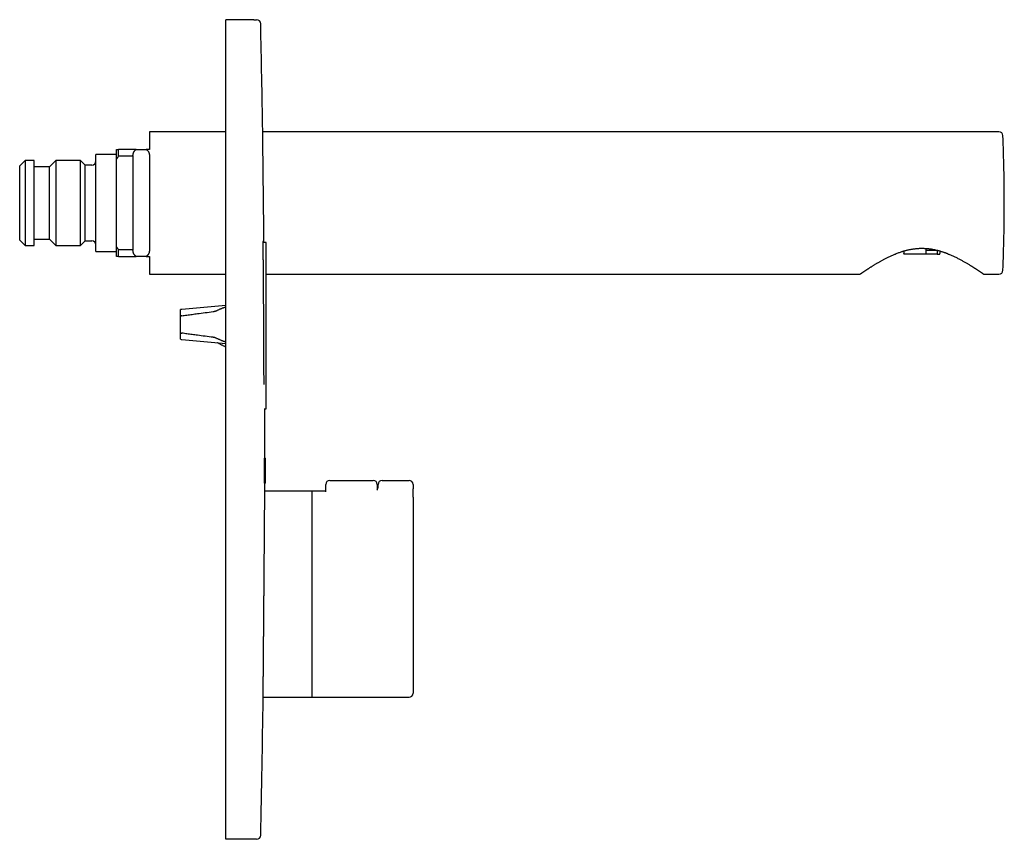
# Model space of a CAD drawing. Header units: millimetres. Extents: x 8 to 834, y 12 to 591.
# Tile 6 of 6: x 595 to 834, y 392 to 591. Entities that reach past the tile are written whole.
import ezdxf

# ---------------------------------------------------------------- set-up
doc = ezdxf.new("R2010")
doc.units = ezdxf.units.MM

msp = doc.modelspace()

# ---------------------------------------------------------------- linework, layer by layer
at = {"color": 7, "linetype": 'Continuous', "lineweight": 30}
for p, q in [((651.84, 591.5), (645, 591.5)), ((645, 590.5), (645, 591.5)), ((645, 393.5), (645, 590.5)), ((645, 564.3), (626.5, 564.3)), ((626.5, 564.3), (626.5, 560)), ((832.67, 564.3), (653.99, 564.3)), ((618.5, 557.64), (618.5, 560)), ((619, 558.41), (619, 560)), ((623.28, 560), (619, 560)), ((623.28, 560), (625.72, 560)), ((626.5, 560), (625.72, 560)), ((596.35, 557.35), (595, 556)), ((598.5, 557.35), (596.35, 557.35)), ((596.35, 557.35), (596.35, 536.65)), ((598.5, 536.65), (598.5, 557.35)), ((603.75, 557.35), (602.2, 555.8)), ((609.75, 557.35), (603.75, 557.35)), ((603.75, 557.35), (603.75, 536.65)), ((610.9, 556.2), (609.75, 557.35)), ((609.75, 536.65), (609.75, 557.35)), ((618.5, 558.75), (613.5, 558.75)), ((613.5, 535.25), (613.5, 558.75)), ((618.5, 536.36), (618.5, 557.64)), ((619, 558.41), (622.5, 558.41)), ((622.5, 558.41), (622.5, 535.59)), ((626.5, 558.41), (626.5, 535.59)), ((595, 538), (595, 556)), ((602.2, 555.8), (598.5, 555.8)), ((602.2, 538.2), (602.2, 555.8)), ((612.5, 556.2), (610.9, 556.2)), ((610.9, 537.8), (610.9, 556.2)), ((595, 538), (596.35, 536.65)), ((598.5, 538.2), (602.2, 538.2)), ((602.2, 538.2), (603.75, 536.65)), ((609.75, 536.65), (610.9, 537.8)), ((610.9, 537.8), (612.5, 537.8)), ((596.35, 536.65), (598.5, 536.65)), ((603.75, 536.65), (609.75, 536.65)), ((618.5, 534), (618.5, 536.36)), ((619, 534), (619, 535.59)), ((622.5, 535.59), (619, 535.59)), ((654.79, 537.4), (654.14, 537.4)), ((654.79, 531.7), (654.79, 537.4)), ((814.95, 535.89), (814.95, 534.75)), ((817.02, 535.5), (814.95, 535.5)), ((817.54, 535.5), (817.02, 535.5)), ((817.68, 535.47), (817.68, 534.75)), ((613.5, 535.25), (618.5, 535.25)), ((619, 534), (623.28, 534)), ((625.72, 534), (623.28, 534)), ((625.72, 534), (626.5, 534)), ((626.5, 534), (626.5, 529.7)), ((807.59, 534.55), (807.5, 534.55)), ((809.64, 535.29), (809.64, 534.75)), ((814.94, 534.55), (809.71, 534.55)), ((817.75, 534.55), (814.94, 534.55)), ((817.75, 534.55), (818.29, 534.55)), ((818.36, 535.29), (818.36, 534.75)), ((820.41, 534.55), (820.5, 534.55)), ((654.79, 502.7), (654.79, 531.7)), ((626.5, 529.7), (645, 529.7)), ((654.79, 529.7), (799.04, 529.7)), ((828.96, 529.7), (832.67, 529.7)), ((634, 519.49), (634, 521.1)), ((645, 522.09), (634.33, 521.16)), ((634, 515.51), (634, 519.49)), ((634, 513.9), (634, 515.51)), ((634.33, 513.84), (645, 512.91)), ((643.63, 513.03), (643.63, 513.03)), ((654.79, 497), (654.79, 502.7)), ((654.36, 497), (654.79, 497)), ((654.5, 486.1), (654.5, 497)), ((654.6, 485), (654.43, 485)), ((654.7, 479.1), (654.7, 484.9)), ((654.42, 479), (654.6, 479)), ((669.3, 476.85), (669.3, 478.64)), ((670.3, 479.64), (680.8, 479.64)), ((681.8, 478.64), (681.8, 477.24)), ((682, 477.85), (682, 478.64)), ((683, 479.64), (689.5, 479.64)), ((690.5, 478.64), (690.5, 477.56)), ((665.93, 477), (654.49, 477)), ((669.3, 477), (666, 477)), ((666, 434.32), (666, 477)), ((690.5, 475.59), (690.5, 477.56)), ((690.5, 475.59), (690.5, 428)), ((666, 427), (666, 434.32)), ((654.1, 427), (665.93, 427)), ((666, 427), (689.5, 427)), ((645, 392.5), (645, 393.5)), ((651.85, 392.5), (645, 392.5))]:
    msp.add_line(p, q, dxfattribs=at)
at = {"color": 7, "linetype": 'Continuous', "lineweight": 30, "flags": 128}
for points in [[(809.71, 534.55), (809.7, 534.55), (809.69, 534.56), (809.68, 534.57), (809.67, 534.58), (809.66, 534.59), (809.66, 534.61), (809.65, 534.63), (809.65, 534.65), (809.64, 534.67), (809.64, 534.7), (809.64, 534.72), (809.64, 534.75)], [(817.68, 534.75), (817.68, 534.72), (817.68, 534.7), (817.69, 534.67), (817.69, 534.65), (817.69, 534.63), (817.7, 534.61), (817.71, 534.59), (817.72, 534.58), (817.72, 534.57), (817.73, 534.56), (817.74, 534.55), (817.75, 534.55)], [(818.29, 534.55), (818.3, 534.55), (818.31, 534.56), (818.32, 534.57), (818.33, 534.58), (818.34, 534.59), (818.34, 534.61), (818.35, 534.63), (818.35, 534.65), (818.36, 534.67), (818.36, 534.7), (818.36, 534.72), (818.36, 534.75)], [(654.5, 485), (654.5, 485), (654.5, 486.1)], [(654.49, 477.35), (654.5, 478.44), (654.5, 479)], [(666, 476.99), (665.97, 477), (665.93, 477)], [(665.93, 427), (665.97, 427), (666, 427)]]:
    msp.add_lwpolyline(points, dxfattribs=at)
at = {"color": 7, "linetype": 'Continuous', "lineweight": 30}
for centre, radius, start, end in [((652.51, 590.5), 1, 1.2265, 90), ((-3702.78, 497.34), 4357.28, 0.88319, 1.22543), ((832.67, 563.3), 1, 2.3413, 90), ((434, 547), 400, 0, 2.3413), ((612.5, 557.2), 1, 270, 0), ((434, 547), 400, 357.6587, 0), ((612.5, 536.8), 1, 0, 90), ((807.58, 534.66), 0.114, 275.1831, 338.8507), ((814.32, 534.7), 0.64, 346.4245, 4.4494), ((820.42, 534.66), 0.114, 201.0076, 264.8034), ((832.67, 530.7), 1, 270, 357.6587), ((634.5, 519.17), 2, 95, 104.6137), ((634.5, 515.83), 2, 255.3863, 265), ((654.6, 484.9), 0.1, 0, 90), ((654.6, 479.1), 0.1, 270, 0), ((670.3, 478.64), 1, 90, 180), ((680.8, 478.64), 1, 0, 90), ((683, 478.64), 1, 90, 180), ((689.5, 478.64), 1, 0, 90), ((681, 478), 1, 322.8339, 0), ((689.5, 428), 1, 270, 0), ((-3702.78, 486.1), 4357.28, 358.78205, 359.21832), ((652.52, 393.5), 1, 270, 358.7825)]:
    msp.add_arc(centre, radius, start, end, dxfattribs=at)
for points, knots in [([(651.84, 591.5), (651.87, 591.5), (651.95, 591.5), (652.04, 591.5), (652.13, 591.5), (652.21, 591.5), (652.28, 591.5), (652.34, 591.5), (652.39, 591.5), (652.43, 591.5), (652.47, 591.5), (652.49, 591.5), (652.5, 591.5), (652.51, 591.5), (652.51, 591.5), (652.51, 591.5), (652.51, 591.5)], [0, 0, 0, 0, 0.083321, 0.166643, 0.249964, 0.333286, 0.416607, 0.499929, 0.58325, 0.666571, 0.749893, 0.833214, 0.916536, 0.999857, 0.999894, 1, 1, 1, 1]), ([(654.3, 537.4), (654.3, 537.48), (654.29, 537.65), (654.29, 537.93), (654.29, 538.22), (654.29, 538.52), (654.28, 538.81), (654.28, 539.12), (654.28, 539.41), (654.27, 539.71), (654.27, 540.01), (654.27, 540.3), (654.26, 540.6), (654.26, 540.9), (654.25, 541.21), (654.25, 541.51), (654.25, 541.82), (654.24, 542.13), (654.24, 542.44), (654.24, 542.75), (654.23, 543.07), (654.23, 543.39), (654.23, 543.73), (654.22, 544.06), (654.22, 544.4), (654.21, 544.73), (654.21, 545.06), (654.21, 545.39), (654.2, 545.71), (654.2, 546.03), (654.2, 546.35), (654.19, 546.68), (654.19, 547), (654.19, 547.32), (654.18, 547.64), (654.18, 547.97), (654.17, 548.29), (654.17, 548.61), (654.17, 548.94), (654.16, 549.27), (654.16, 549.6), (654.16, 549.94), (654.15, 550.27), (654.15, 550.6), (654.14, 550.93), (654.14, 551.25), (654.14, 551.56), (654.13, 551.87), (654.13, 552.18), (654.13, 552.49), (654.12, 552.77), (654.12, 553.02), (654.12, 553.25), (654.11, 553.48), (654.11, 553.78), (654.11, 554.14), (654.1, 554.54), (654.1, 554.88), (654.09, 555.18), (654.09, 555.48), (654.09, 555.78), (654.08, 556.07), (654.08, 556.35), (654.08, 556.63), (654.07, 556.9), (654.07, 557.16), (654.07, 557.42), (654.07, 557.68), (654.06, 557.93), (654.06, 558.18), (654.06, 558.43), (654.05, 558.67), (654.05, 558.91), (654.05, 559.14), (654.05, 559.38), (654.04, 559.61), (654.04, 559.84), (654.04, 560.07), (654.04, 560.29), (654.03, 560.51), (654.03, 560.72), (654.03, 560.92), (654.03, 561.12), (654.02, 561.3), (654.02, 561.49), (654.02, 561.67), (654.02, 561.84), (654.02, 562.01), (654.01, 562.17), (654.01, 562.33), (654.01, 562.48), (654.01, 562.63), (654.01, 562.78), (654, 562.92), (654, 563.05), (654, 563.19), (654, 563.31), (654, 563.43), (654, 563.54), (654, 563.65), (653.99, 563.74), (653.99, 563.84), (653.99, 563.92), (653.99, 564), (653.99, 564.07), (653.99, 564.14), (653.99, 564.2), (653.99, 564.26), (653.99, 564.31), (653.99, 564.36), (653.99, 564.39), (653.99, 564.43), (653.99, 564.46), (653.99, 564.48), (653.99, 564.49), (653.99, 564.5), (653.99, 564.5), (653.99, 564.5), (653.99, 564.5)], [0, 0, 0, 0, 0.007717, 0.016615, 0.025515, 0.034413, 0.043342, 0.052271, 0.0612, 0.069664, 0.078129, 0.086594, 0.095084, 0.103575, 0.112066, 0.12053, 0.128995, 0.13746, 0.14595, 0.154441, 0.162932, 0.17183, 0.180729, 0.189628, 0.198556, 0.207486, 0.216414, 0.224879, 0.233344, 0.241809, 0.2503, 0.258791, 0.267282, 0.275747, 0.284212, 0.292677, 0.301168, 0.309659, 0.31815, 0.327048, 0.335948, 0.344847, 0.353776, 0.362705, 0.371634, 0.380099, 0.388565, 0.39703, 0.405521, 0.414012, 0.422503, 0.428908, 0.435314, 0.441724, 0.448134, 0.460748, 0.473371, 0.48227, 0.49117, 0.500069, 0.508998, 0.517928, 0.526857, 0.535322, 0.543787, 0.552252, 0.560743, 0.569234, 0.577725, 0.586189, 0.594655, 0.603119, 0.61161, 0.620101, 0.628592, 0.637491, 0.64639, 0.655289, 0.664218, 0.673148, 0.682077, 0.690541, 0.699006, 0.70747, 0.71596, 0.724451, 0.732941, 0.741405, 0.74987, 0.758334, 0.766825, 0.775315, 0.783806, 0.792704, 0.801603, 0.810501, 0.81943, 0.828359, 0.837287, 0.845751, 0.854215, 0.862679, 0.871168, 0.879659, 0.888148, 0.896612, 0.905076, 0.91354, 0.92203, 0.93052, 0.939009, 0.947907, 0.956806, 0.965703, 0.974631, 0.98356, 0.992487, 1, 1, 1, 1]), ([(618.5, 560), (618.58, 560), (618.75, 560), (618.92, 560), (619, 560)], [0, 0, 0, 0, 0.499978, 1, 1, 1, 1]), ([(622.5, 558.41), (622.5, 558.47), (622.5, 558.58), (622.52, 558.74), (622.55, 558.89), (622.58, 559.02), (622.61, 559.14), (622.66, 559.25), (622.71, 559.36), (622.76, 559.45), (622.82, 559.54), (622.88, 559.63), (622.95, 559.71), (623.02, 559.79), (623.1, 559.86), (623.19, 559.93), (623.25, 559.98), (623.28, 560)], [0, 0, 0, 0, 0.089935, 0.179925, 0.269845, 0.339324, 0.408883, 0.478427, 0.547885, 0.604083, 0.660309, 0.7165, 0.773996, 0.831532, 0.889017, 0.944407, 1, 1, 1, 1]), ([(625.72, 560), (625.75, 559.98), (625.82, 559.93), (625.92, 559.85), (626, 559.76), (626.09, 559.67), (626.16, 559.57), (626.23, 559.47), (626.29, 559.36), (626.34, 559.25), (626.39, 559.13), (626.43, 559), (626.46, 558.86), (626.48, 558.72), (626.5, 558.57), (626.5, 558.47), (626.5, 558.41)], [0, 0, 0, 0, 0.0621747, 0.1243547, 0.1876253, 0.2509004, 0.3192139, 0.3875925, 0.4559214, 0.5261529, 0.5964346, 0.6666769, 0.7495782, 0.8324834, 0.9162403, 1, 1, 1, 1]), ([(619, 558.41), (618.92, 558.29), (618.75, 558.03), (618.58, 557.77), (618.5, 557.64)], [0, 0, 0, 0, 0.4999788, 1, 1, 1, 1]), ([(654.15, 532), (654.15, 532.08), (654.15, 532.24), (654.15, 532.48), (654.15, 532.72), (654.14, 532.96), (654.14, 533.2), (654.14, 533.45), (654.14, 533.68), (654.14, 533.92), (654.14, 534.15), (654.14, 534.37), (654.14, 534.59), (654.13, 534.8), (654.13, 535.01), (654.13, 535.22), (654.13, 535.43), (654.13, 535.62), (654.13, 535.81), (654.13, 535.99), (654.13, 536.16), (654.13, 536.33), (654.13, 536.49), (654.13, 536.64), (654.13, 536.78), (654.13, 536.92), (654.13, 537.04), (654.13, 537.16), (654.14, 537.26), (654.14, 537.36), (654.14, 537.45), (654.14, 537.53), (654.14, 537.6), (654.14, 537.66), (654.14, 537.71), (654.15, 537.75), (654.15, 537.77), (654.15, 537.79), (654.15, 537.8), (654.15, 537.8), (654.16, 537.79), (654.16, 537.76), (654.16, 537.73), (654.16, 537.69), (654.16, 537.63), (654.17, 537.57), (654.17, 537.5), (654.17, 537.44), (654.17, 537.4), (654.17, 537.4)], [0, 0, 0, 0, 0.02135, 0.042719, 0.064088, 0.085438, 0.107408, 0.129398, 0.151388, 0.173358, 0.19471, 0.216081, 0.237452, 0.258804, 0.280777, 0.302769, 0.324762, 0.346734, 0.368086, 0.389456, 0.410826, 0.432177, 0.454149, 0.47614, 0.498132, 0.520104, 0.541455, 0.562824, 0.584194, 0.605545, 0.627516, 0.649508, 0.671499, 0.69347, 0.714822, 0.736192, 0.757562, 0.778914, 0.800886, 0.822878, 0.84487, 0.866841, 0.888194, 0.909566, 0.930938, 0.952291, 0.974264, 0.996257, 1, 1, 1, 1]), ([(618.5, 536.36), (618.58, 536.23), (618.75, 535.97), (618.92, 535.71), (619, 535.59)], [0, 0, 0, 0, 0.499978, 1, 1, 1, 1]), ([(623.28, 534), (623.25, 534.02), (623.18, 534.07), (623.08, 534.15), (623, 534.24), (622.91, 534.33), (622.84, 534.43), (622.77, 534.53), (622.71, 534.64), (622.66, 534.75), (622.61, 534.87), (622.57, 535), (622.54, 535.14), (622.52, 535.28), (622.5, 535.43), (622.5, 535.53), (622.5, 535.59)], [0, 0, 0, 0, 0.062175, 0.124355, 0.187625, 0.2509, 0.319214, 0.387593, 0.455921, 0.526153, 0.596435, 0.666677, 0.749578, 0.832483, 0.91624, 1, 1, 1, 1]), ([(626.5, 535.59), (626.5, 535.53), (626.5, 535.42), (626.48, 535.26), (626.45, 535.11), (626.42, 534.98), (626.39, 534.86), (626.34, 534.75), (626.29, 534.64), (626.24, 534.55), (626.18, 534.46), (626.12, 534.37), (626.05, 534.29), (625.98, 534.21), (625.9, 534.14), (625.81, 534.06), (625.75, 534.02), (625.72, 534)], [0, 0, 0, 0, 0.089935, 0.179925, 0.269845, 0.339324, 0.408883, 0.478427, 0.547885, 0.604083, 0.660309, 0.7165, 0.773996, 0.831532, 0.889017, 0.944407, 1, 1, 1, 1]), ([(828.96, 529.7), (828.96, 529.7), (828.95, 529.7), (828.94, 529.71), (828.93, 529.72), (828.9, 529.74), (828.86, 529.76), (828.82, 529.79), (828.78, 529.83), (828.73, 529.86), (828.67, 529.9), (828.61, 529.94), (828.54, 529.99), (828.47, 530.04), (828.39, 530.1), (828.3, 530.16), (828.21, 530.22), (828.11, 530.29), (828, 530.36), (827.89, 530.43), (827.78, 530.51), (827.65, 530.6), (827.52, 530.69), (827.38, 530.78), (827.24, 530.87), (827.09, 530.97), (826.94, 531.07), (826.78, 531.17), (826.61, 531.28), (826.44, 531.39), (826.27, 531.5), (826.09, 531.61), (825.91, 531.72), (825.73, 531.83), (825.52, 531.97), (825.26, 532.12), (824.97, 532.3), (824.66, 532.47), (824.36, 532.65), (824.04, 532.83), (823.71, 533.01), (823.37, 533.2), (823.02, 533.38), (822.65, 533.57), (822.29, 533.75), (821.92, 533.93), (821.55, 534.1), (821.17, 534.27), (820.79, 534.43), (820.46, 534.57), (820.19, 534.67), (819.99, 534.75), (819.79, 534.82), (819.59, 534.89), (819.39, 534.96), (819.16, 535.04), (818.9, 535.13), (818.61, 535.22), (818.31, 535.3), (818.01, 535.38), (817.71, 535.46), (817.4, 535.53), (817.1, 535.6), (816.79, 535.66), (816.47, 535.72), (816.16, 535.77), (815.84, 535.81), (815.52, 535.85), (815.2, 535.87), (814.87, 535.9), (814.54, 535.91), (814.2, 535.92), (813.87, 535.92), (813.53, 535.92), (813.21, 535.9), (812.89, 535.88), (812.57, 535.85), (812.25, 535.82), (811.93, 535.78), (811.61, 535.73), (811.3, 535.68), (810.98, 535.62), (810.66, 535.55), (810.34, 535.47), (810.02, 535.39), (809.72, 535.31), (809.43, 535.23), (809.17, 535.15), (808.86, 535.05), (808.52, 534.93), (808.13, 534.8), (807.75, 534.65), (807.38, 534.5), (807.01, 534.35), (806.65, 534.19), (806.28, 534.02), (805.92, 533.85), (805.56, 533.67), (805.22, 533.51), (804.91, 533.35), (804.62, 533.19), (804.34, 533.04), (804.06, 532.89), (803.79, 532.73), (803.61, 532.63), (803.52, 532.58)], [0, 0, 0, 0, 0.0073754, 0.0158577, 0.0248168, 0.0337759, 0.0427707, 0.0517655, 0.0596217, 0.0674793, 0.0753355, 0.083242, 0.09115, 0.0990566, 0.1071118, 0.1151684, 0.1232238, 0.1313258, 0.1394291, 0.1475312, 0.1560493, 0.1645688, 0.173087, 0.1816505, 0.1902153, 0.1987789, 0.2074711, 0.2161644, 0.2248567, 0.2335876, 0.2423195, 0.2510505, 0.2594951, 0.2679405, 0.2763851, 0.2890955, 0.301806, 0.3145947, 0.3273932, 0.3399643, 0.3525443, 0.3658687, 0.3791932, 0.3925578, 0.4059225, 0.4187516, 0.4315806, 0.4444469, 0.4573131, 0.4702526, 0.4767278, 0.4832029, 0.4895794, 0.4959558, 0.5023378, 0.5087198, 0.5177364, 0.5267539, 0.5357703, 0.5448298, 0.5538906, 0.5629499, 0.5720819, 0.5812138, 0.5903704, 0.5995269, 0.6086594, 0.6177919, 0.6269525, 0.6361131, 0.6456927, 0.6552723, 0.6648864, 0.6745006, 0.6836334, 0.6927663, 0.7019283, 0.7110903, 0.7202228, 0.7293553, 0.7385141, 0.7476729, 0.7572573, 0.7668418, 0.7764522, 0.7860626, 0.794176, 0.8022902, 0.8104036, 0.822617, 0.8348304, 0.8471203, 0.8594194, 0.8714936, 0.883576, 0.8963758, 0.9091756, 0.9220116, 0.9348477, 0.9456812, 0.9565161, 0.9673496, 0.9782326, 0.989117, 1, 1, 1, 1]), ([(619, 534), (618.92, 534), (618.75, 534), (618.58, 534), (618.5, 534)], [0, 0, 0, 0, 0.4999788, 1, 1, 1, 1]), ([(654.31, 502.9), (654.3, 505.33), (654.29, 510.18), (654.25, 517.45), (654.21, 524.73), (654.17, 529.58), (654.15, 532)], [0, 0, 0, 0, 0.250039, 0.500079, 0.750039, 1, 1, 1, 1]), ([(803.52, 532.58), (803.43, 532.53), (803.25, 532.42), (802.98, 532.27), (802.73, 532.11), (802.47, 531.96), (802.23, 531.81), (801.99, 531.66), (801.76, 531.52), (801.53, 531.37), (801.31, 531.23), (801.12, 531.1), (800.95, 531), (800.82, 530.91), (800.68, 530.82), (800.54, 530.73), (800.4, 530.63), (800.27, 530.54), (800.15, 530.46), (800.02, 530.38), (799.91, 530.3), (799.8, 530.23), (799.7, 530.16), (799.6, 530.09), (799.51, 530.03), (799.43, 529.97), (799.35, 529.92), (799.29, 529.87), (799.23, 529.83), (799.18, 529.79), (799.14, 529.77), (799.1, 529.74), (799.08, 529.72), (799.06, 529.71), (799.05, 529.7), (799.04, 529.7), (799.04, 529.7)], [0, 0, 0, 0, 0.034724, 0.069448, 0.104256, 0.139065, 0.174039, 0.209038, 0.243589, 0.278165, 0.314452, 0.350738, 0.375019, 0.399303, 0.423583, 0.450898, 0.478213, 0.505597, 0.53298, 0.560297, 0.587613, 0.615009, 0.642405, 0.670981, 0.699557, 0.728236, 0.756915, 0.784235, 0.811555, 0.838974, 0.866393, 0.893714, 0.921035, 0.948461, 0.975888, 1, 1, 1, 1]), ([(641.93, 520.61), (641.97, 520.62), (642.06, 520.63), (642.18, 520.66), (642.3, 520.69), (642.44, 520.73), (642.58, 520.79), (642.74, 520.85), (642.94, 520.93), (643.16, 521.03), (643.41, 521.15), (643.67, 521.26), (643.91, 521.37), (644.14, 521.46), (644.35, 521.54), (644.56, 521.61), (644.78, 521.68), (644.93, 521.71), (645, 521.73)], [0, 0, 0, 0, 0.0384138, 0.0768801, 0.1153737, 0.1538245, 0.2063365, 0.2588706, 0.3114006, 0.3972517, 0.4831118, 0.568968, 0.6548137, 0.7238349, 0.7929372, 0.8620254, 0.9310468, 1, 1, 1, 1]), ([(634.33, 519.6), (634.31, 519.59), (634.26, 519.58), (634.19, 519.57), (634.13, 519.55), (634.06, 519.52), (634.02, 519.5), (634, 519.49)], [0, 0, 0, 0, 0.215857, 0.410641, 0.605427, 0.802711, 1, 1, 1, 1]), ([(634.33, 519.6), (634.75, 519.66), (635.59, 519.79), (636.86, 519.96), (638.34, 520.16), (640.03, 520.38), (641.3, 520.54), (641.93, 520.61)], [0, 0, 0, 0, 0.166644, 0.33329, 0.499935, 0.749967, 1, 1, 1, 1]), ([(634, 515.51), (634.02, 515.5), (634.06, 515.48), (634.14, 515.45), (634.23, 515.42), (634.3, 515.41), (634.33, 515.4)], [0, 0, 0, 0, 0.195862, 0.392318, 0.694959, 1, 1, 1, 1]), ([(641.93, 514.38), (641.3, 514.46), (640.03, 514.62), (638.34, 514.84), (636.87, 515.03), (635.61, 515.21), (634.76, 515.34), (634.34, 515.4), (634.33, 515.4)], [0, 0, 0, 0, 0.249508, 0.499015, 0.665386, 0.831757, 0.998126, 1, 1, 1, 1]), ([(645, 513.27), (644.93, 513.29), (644.8, 513.32), (644.61, 513.37), (644.41, 513.44), (644.2, 513.51), (643.97, 513.61), (643.72, 513.72), (643.47, 513.83), (643.22, 513.94), (642.97, 514.05), (642.76, 514.14), (642.59, 514.21), (642.46, 514.26), (642.33, 514.3), (642.2, 514.34), (642.07, 514.37), (641.98, 514.38), (641.93, 514.38)], [0, 0, 0, 0, 0.061974, 0.123996, 0.186037, 0.248037, 0.331881, 0.415748, 0.499614, 0.582432, 0.665247, 0.748042, 0.790014, 0.832096, 0.874183, 0.916202, 0.958131, 1, 1, 1, 1]), ([(644.77, 512.15), (644.69, 512.19), (644.52, 512.26), (644.27, 512.38), (644.02, 512.5), (643.78, 512.63), (643.55, 512.77), (643.32, 512.89), (643.14, 513), (643.03, 513.06), (642.98, 513.08)], [0, 0, 0, 0, 0.135482, 0.270987, 0.406458, 0.542634, 0.678827, 0.815021, 0.922734, 1, 1, 1, 1]), ([(645, 512.06), (644.96, 512.08), (644.88, 512.1), (644.81, 512.14), (644.77, 512.15)], [0, 0, 0, 0, 0.499668, 1, 1, 1, 1]), ([(654.41, 479.84), (654.41, 479.88), (654.41, 479.97), (654.41, 480.1), (654.41, 480.23), (654.41, 480.38), (654.41, 480.52), (654.41, 480.68), (654.41, 480.83), (654.41, 480.99), (654.41, 481.16), (654.41, 481.32), (654.41, 481.49), (654.41, 481.66), (654.41, 481.83), (654.41, 482), (654.41, 482.18), (654.41, 482.35), (654.41, 482.52), (654.41, 482.68), (654.41, 482.85), (654.41, 483.01), (654.41, 483.17), (654.41, 483.33), (654.41, 483.48), (654.41, 483.63), (654.41, 483.77), (654.42, 483.91), (654.42, 484.04), (654.42, 484.16), (654.42, 484.28), (654.42, 484.39), (654.42, 484.49), (654.42, 484.59), (654.42, 484.68), (654.42, 484.75), (654.42, 484.82), (654.43, 484.88), (654.43, 484.94), (654.43, 484.98), (654.43, 485.01), (654.43, 485.03), (654.43, 485.05), (654.43, 485.05), (654.43, 485.05), (654.43, 485.03), (654.43, 485.01), (654.43, 485), (654.43, 485)], [0, 0, 0, 0, 0.0221092, 0.044288, 0.0665023, 0.0887167, 0.1108955, 0.1330047, 0.1551138, 0.1772927, 0.199507, 0.2217214, 0.2439002, 0.2660094, 0.2881185, 0.3102973, 0.3325115, 0.3547258, 0.3769046, 0.3990136, 0.4211229, 0.4433018, 0.4655162, 0.4877306, 0.5099096, 0.5320188, 0.5541284, 0.5763077, 0.5985224, 0.6207372, 0.6429165, 0.665026, 0.687136, 0.7093157, 0.7315308, 0.753746, 0.7759256, 0.7980356, 0.8201458, 0.8423257, 0.8645412, 0.8867566, 0.9089365, 0.9310467, 0.9531569, 0.9753369, 0.9975523, 1, 1, 1, 1]), ([(654.42, 479), (654.42, 479), (654.42, 478.98), (654.42, 478.96), (654.42, 478.95), (654.42, 478.95), (654.42, 478.96), (654.42, 478.97), (654.42, 479), (654.42, 479.03), (654.42, 479.08), (654.41, 479.13), (654.41, 479.2), (654.41, 479.27), (654.41, 479.35), (654.41, 479.44), (654.41, 479.53), (654.41, 479.63), (654.41, 479.73), (654.41, 479.81), (654.41, 479.84)], [0, 0, 0, 0, 0.023481, 0.081655, 0.139829, 0.198186, 0.256637, 0.315088, 0.373445, 0.431619, 0.489793, 0.54815, 0.6066, 0.66505, 0.723407, 0.781581, 0.836148, 0.890791, 0.945433, 1, 1, 1, 1]), ([(654.16, 434.07), (654.16, 434.19), (654.16, 434.41), (654.17, 434.75), (654.17, 435.09), (654.17, 435.44), (654.17, 435.8), (654.18, 436.13), (654.18, 436.44), (654.18, 436.72), (654.18, 437), (654.19, 437.29), (654.19, 437.57), (654.19, 437.86), (654.19, 438.15), (654.2, 438.48), (654.2, 438.86), (654.2, 439.28), (654.21, 439.71), (654.21, 440.14), (654.21, 440.58), (654.22, 441.01), (654.22, 441.44), (654.22, 441.87), (654.23, 442.3), (654.23, 442.73), (654.23, 443.17), (654.24, 443.61), (654.24, 444.05), (654.25, 444.49), (654.25, 444.94), (654.25, 445.39), (654.26, 445.84), (654.26, 446.3), (654.26, 446.78), (654.27, 447.26), (654.27, 447.74), (654.28, 448.22), (654.28, 448.71), (654.28, 449.19), (654.29, 449.66), (654.29, 450.13), (654.29, 450.6), (654.3, 451.06), (654.3, 451.53), (654.31, 452), (654.31, 452.46), (654.31, 452.93), (654.32, 453.4), (654.32, 453.86), (654.32, 454.33), (654.33, 454.8), (654.33, 455.28), (654.34, 455.77), (654.34, 456.25), (654.34, 456.74), (654.35, 457.22), (654.35, 457.69), (654.36, 458.15), (654.36, 458.6), (654.36, 459.05), (654.37, 459.5), (654.37, 459.95), (654.37, 460.35), (654.38, 460.72), (654.38, 461.05), (654.38, 461.38), (654.38, 461.71), (654.39, 462.03), (654.39, 462.35), (654.39, 462.66), (654.39, 463.02), (654.4, 463.42), (654.4, 463.85), (654.4, 464.29), (654.41, 464.71), (654.41, 465.14), (654.41, 465.55), (654.42, 465.95), (654.42, 466.33), (654.42, 466.72), (654.42, 467.09), (654.43, 467.47), (654.43, 467.84), (654.43, 468.2), (654.43, 468.55), (654.44, 468.9), (654.44, 469.25), (654.44, 469.59), (654.45, 469.93), (654.45, 470.27), (654.45, 470.6), (654.45, 470.93), (654.45, 471.26), (654.46, 471.57), (654.46, 471.88), (654.46, 472.17), (654.46, 472.45), (654.47, 472.72), (654.47, 472.99), (654.47, 473.24), (654.47, 473.5), (654.47, 473.74), (654.47, 473.98), (654.48, 474.2), (654.48, 474.43), (654.48, 474.64), (654.48, 474.85), (654.48, 475.06), (654.48, 475.26), (654.48, 475.45), (654.48, 475.63), (654.49, 475.8), (654.49, 475.96), (654.49, 476.12), (654.49, 476.26), (654.49, 476.39), (654.49, 476.51), (654.49, 476.63), (654.49, 476.73), (654.49, 476.83), (654.49, 476.92), (654.49, 477), (654.49, 477.08), (654.49, 477.14), (654.49, 477.2), (654.49, 477.25), (654.49, 477.29), (654.49, 477.32), (654.49, 477.34), (654.49, 477.35), (654.49, 477.35), (654.49, 477.35)], [0, 0, 0, 0, 0.007809, 0.015618, 0.023426, 0.031259, 0.039092, 0.046924, 0.052833, 0.058742, 0.064655, 0.070568, 0.076386, 0.082204, 0.088027, 0.093849, 0.102058, 0.110268, 0.118477, 0.126713, 0.134951, 0.143188, 0.150996, 0.158805, 0.166614, 0.174446, 0.182279, 0.190112, 0.19792, 0.20573, 0.213538, 0.221371, 0.229204, 0.237036, 0.245245, 0.253455, 0.261664, 0.2699, 0.278138, 0.286375, 0.294183, 0.301993, 0.309801, 0.317634, 0.325467, 0.3333, 0.341108, 0.348918, 0.356726, 0.364559, 0.372392, 0.380225, 0.388434, 0.396644, 0.404853, 0.41309, 0.421327, 0.429564, 0.437373, 0.445182, 0.452991, 0.460824, 0.468657, 0.47649, 0.482398, 0.488307, 0.49422, 0.500134, 0.505952, 0.51177, 0.517593, 0.523415, 0.531624, 0.539834, 0.548043, 0.55628, 0.564518, 0.572755, 0.580563, 0.588373, 0.596181, 0.604014, 0.611847, 0.619679, 0.627488, 0.635297, 0.643106, 0.650938, 0.658771, 0.666604, 0.674813, 0.683022, 0.691231, 0.699468, 0.707706, 0.715943, 0.723751, 0.73156, 0.739368, 0.7472, 0.755033, 0.762866, 0.770674, 0.778483, 0.786291, 0.794123, 0.801956, 0.809789, 0.817997, 0.826207, 0.834415, 0.842652, 0.850889, 0.859126, 0.866934, 0.874743, 0.882551, 0.890383, 0.898215, 0.906047, 0.913856, 0.921664, 0.929473, 0.937305, 0.945137, 0.952969, 0.961178, 0.969387, 0.977595, 0.985832, 0.994069, 1, 1, 1, 1]), ([(654.1, 426.65), (654.1, 426.65), (654.1, 426.65), (654.1, 426.66), (654.1, 426.68), (654.1, 426.7), (654.1, 426.74), (654.1, 426.78), (654.1, 426.84), (654.1, 426.9), (654.1, 426.97), (654.1, 427.05), (654.1, 427.15), (654.1, 427.25), (654.1, 427.36), (654.1, 427.47), (654.11, 427.6), (654.11, 427.73), (654.11, 427.87), (654.11, 428.01), (654.11, 428.17), (654.11, 428.33), (654.11, 428.5), (654.12, 428.68), (654.12, 428.87), (654.12, 429.07), (654.12, 429.27), (654.12, 429.49), (654.12, 429.72), (654.13, 429.96), (654.13, 430.2), (654.13, 430.46), (654.13, 430.71), (654.13, 430.97), (654.14, 431.22), (654.14, 431.47), (654.14, 431.74), (654.14, 432), (654.14, 432.28), (654.15, 432.56), (654.15, 432.85), (654.15, 433.15), (654.15, 433.45), (654.16, 433.76), (654.16, 433.97), (654.16, 434.07)], [0, 0, 0, 0, 0.013653, 0.037077, 0.060504, 0.083928, 0.107424, 0.130922, 0.154418, 0.179043, 0.203671, 0.228296, 0.253005, 0.277716, 0.302424, 0.325848, 0.349275, 0.372699, 0.396194, 0.419692, 0.443188, 0.466612, 0.490038, 0.513462, 0.536958, 0.560456, 0.583952, 0.608577, 0.633204, 0.657829, 0.682538, 0.707249, 0.731957, 0.754139, 0.776322, 0.798504, 0.820747, 0.842991, 0.865234, 0.887663, 0.910094, 0.932523, 0.955014, 0.977508, 1, 1, 1, 1]), ([(652.52, 392.5), (652.52, 392.5), (652.52, 392.5), (652.5, 392.5), (652.48, 392.5), (652.45, 392.5), (652.41, 392.5), (652.35, 392.5), (652.29, 392.5), (652.22, 392.5), (652.14, 392.5), (652.06, 392.5), (651.96, 392.5), (651.88, 392.5), (651.85, 392.5)], [0, 0, 0, 0, 0.083133, 0.166447, 0.249761, 0.333076, 0.416391, 0.499706, 0.583088, 0.666469, 0.749851, 0.833234, 0.916617, 1, 1, 1, 1])]:
    msp.add_open_spline(points, degree=3, knots=knots, dxfattribs=at)

doc.saveas('drawing.dxf')
